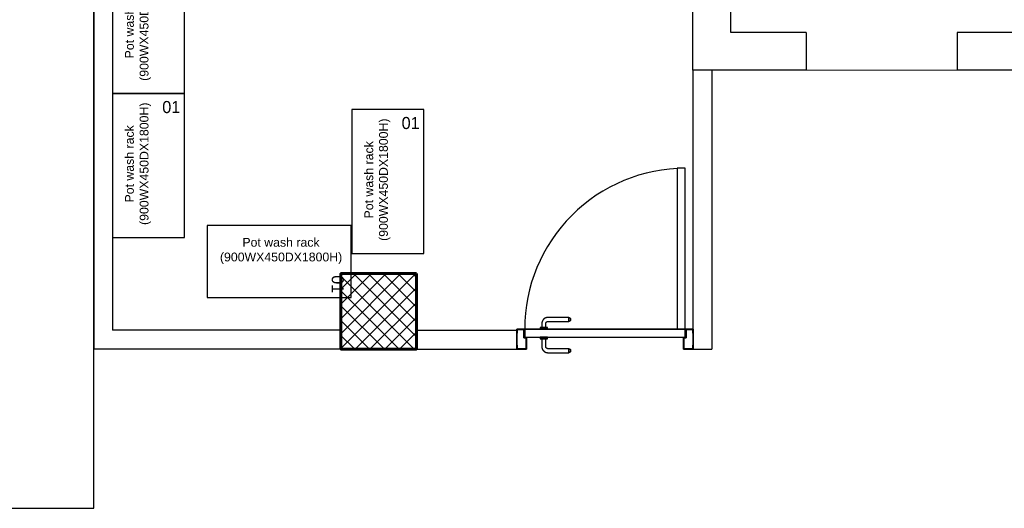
# Model space of a CAD drawing. Header units: inches. Extents: x 704 to 259546, y -107711 to 151004.
# Tile 34 of 243: x 130179 to 130414, y 19439 to 19555. Entities that reach past the tile are written whole.
import ezdxf
from ezdxf.enums import TextEntityAlignment as Align

# ---------------------------------------------------------------- set-up
doc = ezdxf.new("R2010")
doc.units = ezdxf.units.IN
doc.header["$MEASUREMENT"] = 0
doc.linetypes.add('AP0200000$0$AP0500G00$0$1', pattern=[0])
for name, color, linetype, lineweight in [('0-PIPE SUPPORT', 7, 'Continuous', 0), ('00-ABM  CWS', 200, 'AP0200000$0$AP0500G00$0$1', 0), ('00-GRIDTEXT', 1, 'Continuous', 13), ('door 2', 42, 'Continuous', 20), ('EQUIP DIM', 8, 'Continuous', 0), ('EQUIPMENT', 3, 'Continuous', 25), ('PD_BRICK WALL_115', 134, 'Continuous', 30), ('PD_COLUMN', 2, 'Continuous', 60), ('PD_DOOR', 42, 'Continuous', 25), ('PD_HATCH', 45, 'Continuous', 9), ('PP-Waste Pipe', 3, 'Continuous', 25)]:
    doc.layers.add(name, color=color, linetype=linetype, lineweight=lineweight)
doc.layers.add('PD_BASE', color=8, linetype='Continuous', transparency=0.5)
doc.layers.add('PP BALL VALVE', color=7, linetype='Continuous')
doc.styles.add('Arial', font='GOTHIC.TTF')
doc.styles.add('DIM_FONT', font='times.ttf', dxfattribs={"width": 0.8})
doc.styles.get("Standard").update_dxf_attribs({"font": 'arial.ttf', "height": 6})

# ---------------------------------------------------------------- blocks, each defined once
blk = doc.blocks.new('door 1')
at = {"layer": 'PD_DOOR', "color": 8}
for p, q in [((159755.9, 15337.6), (159695.9, 15337.6)), ((159695.9, 15337.6), (159695.9, 15312.6)), ((159695.9, 15312.6), (159695.9, 15337.6)), ((159695.9, 15337.6), (159755.9, 15337.6)), ((159695.9, 15212.6), (159695.9, 15337.6)), ((159697.9, 15312.6), (159697.9, 15335.6)), ((159697.9, 15335.6), (159753.9, 15335.6)), ((159753.9, 15335.6), (159697.9, 15335.6)), ((159697.9, 15335.6), (159697.9, 15312.6)), ((159753.9, 15335.6), (159753.9, 15267.6)), ((159753.9, 15267.6), (159753.9, 15335.6)), ((159755.9, 15265.6), (159755.9, 15337.6)), ((159755.9, 15337.6), (159755.9, 15265.6)), ((160472.9, 15356.5), (160472.9, 15360.1)), ((160472.9, 15360.1), (160472.9, 15356.5)), ((160602.9, 15360.1), (160472.9, 15360.1)), ((160472.9, 15360.1), (160472.9, 15359.7)), ((160472.9, 15335.1), (160472.9, 15360.1)), ((160472.9, 15359.7), (160472.9, 15335.6)), ((160472.9, 15335.1), (160472.9, 15338.8)), ((160472.9, 15338.8), (160472.9, 15335.1)), ((160472.9, 15335.6), (160472.9, 15335.1)), ((160472.9, 15335.1), (160602.9, 15335.1)), ((160795.9, 15337.6), (160735.9, 15337.6)), ((160735.9, 15337.6), (160735.9, 15265.6)), ((160735.9, 15265.6), (160735.9, 15337.6)), ((160735.9, 15337.6), (160795.9, 15337.6)), ((160737.9, 15267.6), (160737.9, 15335.6)), ((160737.9, 15335.6), (160793.9, 15335.6)), ((160793.9, 15335.6), (160737.9, 15335.6)), ((160737.9, 15335.6), (160737.9, 15267.6)), ((160793.9, 15335.6), (160793.9, 15312.6)), ((160793.9, 15312.6), (160793.9, 15335.6)), ((160795.9, 15312.6), (160795.9, 15337.6)), ((160795.9, 15337.6), (160795.9, 15312.6)), ((160795.9, 15337.6), (160795.9, 15212.6)), ((159695.9, 15312.6), (159697.9, 15312.6)), ((159697.9, 15312.6), (159695.9, 15312.6)), ((159753.9, 15267.6), (159738.9, 15267.6)), ((159738.9, 15267.6), (159738.9, 15214.6)), ((159738.9, 15214.6), (159738.9, 15267.6)), ((159738.9, 15267.6), (159753.9, 15267.6)), ((159740.9, 15212.6), (159740.9, 15265.6)), ((159740.9, 15265.6), (159755.9, 15265.6)), ((159755.9, 15265.6), (159740.9, 15265.6)), ((159740.9, 15265.6), (159740.9, 15212.6)), ((160747.9, 15262.6), (159743.9, 15262.6)), ((159743.9, 15262.6), (159743.9, 15212.6)), ((160747.9, 15262.6), (159743.9, 15262.6)), ((159743.9, 15262.6), (159743.9, 15212.6)), ((160605.4, 15272.6), (160605.4, 15262.6)), ((160622.1, 15272.6), (160605.4, 15272.6)), ((160605.4, 15272.6), (160622.1, 15272.6)), ((160650.4, 15262.6), (160605.4, 15262.6)), ((160605.4, 15262.6), (160650.4, 15262.6)), ((160615.4, 15322.6), (160615.4, 15272.6)), ((160640.4, 15272.6), (160615.4, 15272.6)), ((160615.4, 15272.6), (160621.7, 15272.6)), ((160617.9, 15267.6), (160617.9, 15262.6)), ((160637.9, 15267.6), (160617.9, 15267.6)), ((160617.9, 15267.6), (160637.9, 15267.6)), ((160637.9, 15262.6), (160617.9, 15262.6)), ((160617.9, 15262.6), (160637.9, 15262.6)), ((160621.7, 15272.6), (160624.7, 15272.6)), ((160624.7, 15272.6), (160627.9, 15272.6)), ((160627.9, 15272.6), (160631.2, 15272.6)), ((160627.9, 15272.6), (160650.4, 15272.6)), ((160631.2, 15272.6), (160634.2, 15272.6)), ((160650.4, 15272.6), (160633.8, 15272.6)), ((160634.2, 15272.6), (160640.4, 15272.6)), ((160637.9, 15262.6), (160637.9, 15267.6)), ((160640.4, 15272.6), (160640.4, 15322.6)), ((160650.4, 15262.6), (160650.4, 15272.6)), ((160735.9, 15265.6), (160750.9, 15265.6)), ((160750.9, 15265.6), (160735.9, 15265.6)), ((160752.9, 15267.6), (160737.9, 15267.6)), ((160737.9, 15267.6), (160752.9, 15267.6)), ((160747.9, 15212.6), (160747.9, 15262.6)), ((160747.9, 15262.6), (160747.9, 15212.6)), ((160750.9, 15265.6), (160750.9, 15212.6)), ((160750.9, 15212.6), (160750.9, 15265.6)), ((160752.9, 15214.6), (160752.9, 15267.6)), ((160752.9, 15267.6), (160752.9, 15214.6)), ((160793.9, 15312.6), (160795.9, 15312.6)), ((160795.9, 15312.6), (160793.9, 15312.6)), ((159697.9, 15237.6), (159695.9, 15237.6)), ((159695.9, 15237.6), (159695.9, 15212.6)), ((159695.9, 15212.6), (159695.9, 15237.6)), ((159695.9, 15237.6), (159697.9, 15237.6)), ((159695.9, 15212.6), (159740.9, 15212.6)), ((159740.9, 15212.6), (159695.9, 15212.6)), ((159695.9, 15212.6), (159743.9, 15212.6)), ((159743.9, 15212.6), (159695.9, 15212.6)), ((159697.9, 15214.6), (159697.9, 15237.6)), ((159697.9, 15237.6), (159697.9, 15214.6)), ((159738.9, 15214.6), (159697.9, 15214.6)), ((159697.9, 15214.6), (159738.9, 15214.6)), ((159793.9, 15212.6), (159743.9, 15212.6)), ((159743.9, 15212.6), (159743.9, 14208.6)), ((159743.9, 15212.6), (160747.9, 15212.6)), ((159743.9, 15212.6), (159793.9, 15212.6)), ((159743.9, 15212.6), (159793.9, 15212.6)), ((159793.9, 15212.6), (159743.9, 15212.6)), ((159793.9, 14208.6), (159793.9, 15212.6)), ((159793.9, 15212.6), (160747.9, 15212.6)), ((159793.9, 15212.6), (160747.9, 15212.6)), ((160747.9, 15212.6), (159793.9, 15212.6)), ((160605.4, 15212.6), (160605.4, 15202.6)), ((160605.4, 15212.6), (160650.4, 15212.6)), ((160639.2, 15212.6), (160605.4, 15212.6)), ((160605.4, 15202.6), (160650.4, 15202.6)), ((160650.4, 15202.6), (160605.4, 15202.6)), ((160615.4, 15202.6), (160615.4, 15177.6)), ((160615.4, 15202.6), (160640.4, 15202.6)), ((160640.4, 15202.6), (160615.4, 15202.6)), ((160617.9, 15212.6), (160617.9, 15207.6)), ((160617.9, 15212.6), (160637.9, 15212.6)), ((160618.3, 15212.6), (160617.9, 15212.6)), ((160617.9, 15207.6), (160637.9, 15207.6)), ((160637.9, 15207.6), (160617.9, 15207.6)), ((160637.9, 15212.6), (160618.3, 15212.6)), ((160637.9, 15207.6), (160637.9, 15212.6)), ((160650.4, 15212.6), (160639.2, 15212.6)), ((160640.4, 15177.6), (160640.4, 15202.6)), ((160650.4, 15202.6), (160650.4, 15212.6)), ((160747.9, 15212.6), (160795.9, 15212.6)), ((160795.9, 15212.6), (160747.9, 15212.6)), ((160750.9, 15212.6), (160795.9, 15212.6)), ((160795.9, 15212.6), (160750.9, 15212.6)), ((160793.9, 15214.6), (160752.9, 15214.6)), ((160752.9, 15214.6), (160793.9, 15214.6)), ((160795.9, 15237.6), (160793.9, 15237.6)), ((160793.9, 15237.6), (160793.9, 15214.6)), ((160793.9, 15214.6), (160793.9, 15237.6)), ((160793.9, 15237.6), (160795.9, 15237.6)), ((160795.9, 15212.6), (160795.9, 15237.6)), ((160795.9, 15237.6), (160795.9, 15212.6)), ((160472.9, 15165.1), (160472.9, 15161.5)), ((160472.9, 15161.5), (160472.9, 15165.1)), ((160602.9, 15165.1), (160472.9, 15165.1)), ((160472.9, 15165.1), (160472.9, 15164.7)), ((160472.9, 15140.1), (160472.9, 15165.1)), ((160472.9, 15164.7), (160472.9, 15140.6)), ((160472.9, 15143.8), (160472.9, 15140.1)), ((160472.9, 15140.1), (160472.9, 15143.8)), ((160472.9, 15140.6), (160472.9, 15140.1)), ((160472.9, 15140.1), (160602.9, 15140.1)), ((159743.9, 14208.6), (159793.9, 14208.6))]:
    blk.add_line(p, q, dxfattribs=at)
at = {"layer": 'PD_DOOR', "color": 8, "flags": 128}
for points in [[(160460.4, 15347.6), (160460.5, 15348.1), (160460.5, 15348.6), (160460.5, 15349.1), (160460.6, 15349.6), (160460.7, 15350.1), (160460.8, 15350.6), (160460.9, 15351.1), (160461.1, 15351.6), (160461.2, 15352), (160461.4, 15352.5), (160461.6, 15353), (160461.9, 15353.4), (160462.1, 15353.9), (160462.4, 15354.3), (160462.6, 15354.7), (160462.9, 15355.1), (160463.2, 15355.5), (160463.5, 15355.9), (160463.9, 15356.3), (160464.2, 15356.6), (160464.6, 15357), (160465, 15357.3), (160465.4, 15357.6), (160465.8, 15357.9), (160466.2, 15358.2), (160466.6, 15358.4), (160467, 15358.7), (160467.5, 15358.9), (160467.9, 15359.1), (160468.4, 15359.3), (160468.9, 15359.5), (160469.4, 15359.6), (160469.8, 15359.8), (160470.3, 15359.9), (160470.8, 15360), (160471.3, 15360), (160471.8, 15360.1), (160472.3, 15360.1), (160472.8, 15360.1), (160472.9, 15360.1)], [(160472.9, 15335.1), (160472.4, 15335.2), (160471.9, 15335.2), (160471.4, 15335.2), (160470.9, 15335.3), (160470.5, 15335.4), (160470, 15335.5), (160469.5, 15335.6), (160469, 15335.8), (160468.5, 15335.9), (160468.1, 15336.1), (160467.6, 15336.3), (160467.2, 15336.6), (160466.7, 15336.8), (160466.3, 15337.1), (160465.9, 15337.3), (160465.5, 15337.6), (160465.1, 15337.9), (160464.7, 15338.2), (160464.3, 15338.6), (160464, 15338.9), (160463.6, 15339.3), (160463.3, 15339.7), (160463, 15340.1), (160462.7, 15340.5), (160462.4, 15340.9), (160462.2, 15341.3), (160461.9, 15341.8), (160461.7, 15342.2), (160461.5, 15342.7), (160461.3, 15343.1), (160461.1, 15343.6), (160461, 15344.1), (160460.8, 15344.5), (160460.7, 15345), (160460.6, 15345.5), (160460.5, 15346), (160460.5, 15346.5), (160460.5, 15347), (160460.4, 15347.5), (160460.4, 15347.6)], [(160640.4, 15322.6), (160640.4, 15324.1), (160640.3, 15325.6), (160640.2, 15327.1), (160640, 15328.6), (160639.7, 15330.1), (160639.4, 15331.6), (160639, 15333), (160638.5, 15334.4), (160638, 15335.9), (160637.5, 15337.2), (160636.9, 15338.6), (160636.2, 15340), (160635.5, 15341.3), (160634.7, 15342.6), (160633.9, 15343.8), (160633, 15345), (160632.1, 15346.2), (160631.1, 15347.4), (160630.1, 15348.5), (160629.1, 15349.5), (160628, 15350.6), (160626.8, 15351.5), (160625.7, 15352.5), (160624.4, 15353.4), (160623.2, 15354.2), (160621.9, 15355), (160620.6, 15355.7), (160619.3, 15356.4), (160617.9, 15357), (160616.5, 15357.6), (160615.1, 15358.1), (160613.7, 15358.6), (160612.2, 15359), (160610.8, 15359.3), (160609.3, 15359.6), (160607.8, 15359.8), (160606.3, 15360), (160604.8, 15360.1), (160603.3, 15360.1), (160602.9, 15360.1)], [(160602.9, 15335.1), (160603.4, 15335.1), (160603.9, 15335.1), (160604.4, 15335.1), (160604.9, 15335), (160605.4, 15334.9), (160605.9, 15334.8), (160606.4, 15334.7), (160606.9, 15334.5), (160607.3, 15334.3), (160607.8, 15334.2), (160608.3, 15334), (160608.7, 15333.7), (160609.2, 15333.5), (160609.6, 15333.2), (160610, 15333), (160610.4, 15332.7), (160610.8, 15332.4), (160611.2, 15332), (160611.6, 15331.7), (160611.9, 15331.4), (160612.2, 15331), (160612.6, 15330.6), (160612.9, 15330.2), (160613.2, 15329.8), (160613.5, 15329.4), (160613.7, 15329), (160614, 15328.5), (160614.2, 15328.1), (160614.4, 15327.6), (160614.6, 15327.2), (160614.8, 15326.7), (160614.9, 15326.2), (160615.1, 15325.7), (160615.2, 15325.3), (160615.3, 15324.8), (160615.3, 15324.3), (160615.4, 15323.8), (160615.4, 15323.3), (160615.4, 15322.8), (160615.4, 15322.6)], [(160460.4, 15152.6), (160460.5, 15153.1), (160460.5, 15153.6), (160460.5, 15154.1), (160460.6, 15154.6), (160460.7, 15155.1), (160460.8, 15155.6), (160460.9, 15156.1), (160461.1, 15156.6), (160461.2, 15157), (160461.4, 15157.5), (160461.6, 15158), (160461.9, 15158.4), (160462.1, 15158.9), (160462.4, 15159.3), (160462.6, 15159.7), (160462.9, 15160.1), (160463.2, 15160.5), (160463.5, 15160.9), (160463.9, 15161.3), (160464.2, 15161.6), (160464.6, 15162), (160465, 15162.3), (160465.4, 15162.6), (160465.8, 15162.9), (160466.2, 15163.2), (160466.6, 15163.4), (160467, 15163.7), (160467.5, 15163.9), (160467.9, 15164.1), (160468.4, 15164.3), (160468.9, 15164.5), (160469.4, 15164.6), (160469.8, 15164.8), (160470.3, 15164.9), (160470.8, 15165), (160471.3, 15165), (160471.8, 15165.1), (160472.3, 15165.1), (160472.8, 15165.1), (160472.9, 15165.1)], [(160472.9, 15140.1), (160472.4, 15140.2), (160471.9, 15140.2), (160471.4, 15140.2), (160470.9, 15140.3), (160470.5, 15140.4), (160470, 15140.5), (160469.5, 15140.6), (160469, 15140.8), (160468.5, 15140.9), (160468.1, 15141.1), (160467.6, 15141.3), (160467.2, 15141.6), (160466.7, 15141.8), (160466.3, 15142.1), (160465.9, 15142.3), (160465.5, 15142.6), (160465.1, 15142.9), (160464.7, 15143.2), (160464.3, 15143.6), (160464, 15143.9), (160463.6, 15144.3), (160463.3, 15144.7), (160463, 15145.1), (160462.7, 15145.5), (160462.4, 15145.9), (160462.2, 15146.3), (160461.9, 15146.8), (160461.7, 15147.2), (160461.5, 15147.7), (160461.3, 15148.1), (160461.1, 15148.6), (160461, 15149.1), (160460.8, 15149.5), (160460.7, 15150), (160460.6, 15150.5), (160460.5, 15151), (160460.5, 15151.5), (160460.5, 15152), (160460.4, 15152.5), (160460.4, 15152.6)], [(160602.9, 15140.1), (160604.4, 15140.2), (160605.9, 15140.3), (160607.4, 15140.4), (160608.9, 15140.6), (160610.4, 15140.9), (160611.9, 15141.2), (160613.3, 15141.6), (160614.7, 15142), (160616.2, 15142.5), (160617.5, 15143.1), (160618.9, 15143.7), (160620.3, 15144.4), (160621.6, 15145.1), (160622.9, 15145.9), (160624.1, 15146.7), (160625.3, 15147.6), (160626.5, 15148.5), (160627.7, 15149.5), (160628.8, 15150.5), (160629.8, 15151.5), (160630.9, 15152.6), (160631.8, 15153.8), (160632.8, 15154.9), (160633.7, 15156.1), (160634.5, 15157.4), (160635.3, 15158.7), (160636, 15160), (160636.7, 15161.3), (160637.3, 15162.7), (160637.9, 15164.1), (160638.4, 15165.5), (160638.9, 15166.9), (160639.3, 15168.3), (160639.6, 15169.8), (160639.9, 15171.3), (160640.1, 15172.8), (160640.3, 15174.2), (160640.4, 15175.7), (160640.4, 15177.2), (160640.4, 15177.6)], [(160615.4, 15177.6), (160615.4, 15177.1), (160615.4, 15176.6), (160615.4, 15176.1), (160615.3, 15175.7), (160615.2, 15175.2), (160615.1, 15174.7), (160615, 15174.2), (160614.8, 15173.7), (160614.6, 15173.2), (160614.5, 15172.8), (160614.3, 15172.3), (160614, 15171.9), (160613.8, 15171.4), (160613.5, 15171), (160613.3, 15170.6), (160613, 15170.2), (160612.7, 15169.8), (160612.3, 15169.4), (160612, 15169), (160611.7, 15168.7), (160611.3, 15168.3), (160610.9, 15168), (160610.5, 15167.7), (160610.1, 15167.4), (160609.7, 15167.1), (160609.3, 15166.9), (160608.8, 15166.6), (160608.4, 15166.4), (160607.9, 15166.2), (160607.5, 15166), (160607, 15165.8), (160606.5, 15165.7), (160606, 15165.5), (160605.6, 15165.4), (160605.1, 15165.3), (160604.6, 15165.3), (160604.1, 15165.2), (160603.6, 15165.2), (160603.1, 15165.1), (160602.9, 15165.1)]]:
    blk.add_lwpolyline(points, dxfattribs=at)
at = {"layer": 'PD_DOOR', "color": 8}
blk.add_arc((159743.9, 15212.6), 1004, 270, 0, dxfattribs=at)
blk = doc.blocks.new('DOOR1')
at = {"color": 8, "xscale": 0.03818181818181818, "yscale": 0.03818181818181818, "zscale": 0.03818181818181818, "rotation": 90}
blk.add_blockref('door 1', (-2370.94, -8406.75), dxfattribs=at)
blk = doc.blocks.new('DFRTGG')
at = {"layer": 'EQUIPMENT', "color": 8, "linetype": 'Continuous', "ltscale": 10}
blk.add_lwpolyline([(1858178.2, 611112.6), (1858178.2, 610212.6), (1858628.2, 610212.6), (1858628.2, 611112.6)], close=True, dxfattribs=at)
at = {"layer": '00-GRIDTEXT', "color": 8, "ltscale": 50, "style": 'Arial'}
blk.add_text('01', height=75.58, rotation=0.00064, dxfattribs=at).set_placement((1858545, 611028.1), align=Align.MIDDLE_CENTER)
at = {"layer": 'EQUIP DIM', "color": 8, "insert": (1858255.8, 610363.8), "char_height": 45, "width": 612.805, "attachment_point": 1, "rotation": 90}
blk.add_mtext('\\pi68.245;{\\H1.2222x;\\C256;Pot wash rack \\P\\pi-72.125;(900WX450DX1800H)}', dxfattribs=at)
blk = doc.blocks.new('A$C40DC2A97')
at = {"layer": 'EQUIPMENT', "color": 8}
for p in [(-1858178.2, -611112.6), (-1858178.2, -612012.6), (-1858178.2, -612912.6), (-1858178.2, -613812.6), (-1856681.8, -613912.3)]:
    blk.add_blockref('DFRTGG', p, dxfattribs=at)
at = {"layer": 'EQUIPMENT', "color": 8, "rotation": 270}
blk.add_blockref('DFRTGG', (-609620.6, 1854654), dxfattribs=at)
blk = doc.blocks.new('BASEMENT')
at = {"layer": 'PD_HATCH'}
h = blk.add_hatch(dxfattribs=at)
h.set_pattern_fill('ANSI37', color=8, scale=20)
h.set_pattern_definition([(45, (272580.633, 45574.4226), (-1.767766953, 1.767766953), []), (135, (272580.633, 45574.4226), (-1.767766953, -1.767766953), [])])
h.paths.add_polyline_path([(127893.35, 19494.93), (127893.35, 19476.93), (127875.35, 19476.93), (127875.35, 19494.93)])
at = {"layer": 'door 2', "color": 8}
blk.add_line((127986.35, 19543.43), (128022.35, 19543.43), dxfattribs=at)
at = {"layer": 'PD_BASE', "color": 8}
blk.add_lwpolyline([(127718.35, 19438.99), (127816.35, 19438.99), (127816.35, 19627.99), (127718.35, 19627.99)], close=True, dxfattribs=at)
at = {"layer": 'PD_BRICK WALL_115', "color": 8, "lineweight": 30}
for p, q in [((127816.35, 19645.43), (127816.35, 19476.93)), ((127959.35, 19543.43), (127959.35, 19645.43)), ((127820.85, 19640.93), (127820.85, 19481.43)), ((127968.35, 19552.43), (127968.35, 19636.43)), ((127986.35, 19552.43), (127968.35, 19552.43)), ((127986.35, 19552.43), (127986.35, 19543.43)), ((128040.35, 19552.43), (128022.35, 19552.43)), ((128022.35, 19552.43), (128022.35, 19543.43)), ((127986.35, 19543.43), (127959.35, 19543.43)), ((127959.35, 19543.43), (127959.35, 19476.93)), ((127963.85, 19543.43), (127963.85, 19476.93)), ((128040.35, 19543.43), (128022.35, 19543.43)), ((127875.35, 19481.43), (127820.85, 19481.43)), ((127893.35, 19481.43), (127917.35, 19481.43)), ((127917.35, 19481.43), (127917.35, 19476.93)), ((127875.35, 19476.93), (127816.35, 19476.93)), ((127893.35, 19476.93), (127917.35, 19476.93)), ((127959.35, 19476.93), (127963.85, 19476.93))]:
    blk.add_line(p, q, dxfattribs=at)
at = {"layer": 'PD_COLUMN', "color": 8}
blk.add_lwpolyline([(127893.35, 19494.93), (127893.35, 19476.93), (127875.35, 19476.93), (127875.35, 19494.93)], close=True, dxfattribs=at)
at = {"layer": 'EQUIPMENT', "color": 8, "xscale": 0.03817055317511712, "yscale": 0.03817055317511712, "zscale": 0.03817055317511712}
blk.add_blockref('A$C40DC2A97', (127820.85, 19640.93), dxfattribs=at)
at = {"layer": 'PD_DOOR', "color": 8, "ltscale": 25, "rotation": 90}
blk.add_blockref('DOOR1', (125650.08, 22433.5), dxfattribs=at)
blk = doc.blocks.new('zw$F51A')
at = {"layer": '00-ABM  CWS', "color": 20, "lineweight": -3, "insert": (-1356.29, -635.58), "char_height": 125, "attachment_point": 1, "style": 'DIM_FONT'}
blk.add_mtext_dynamic_manual_height_columns('\\pi297.92;WATER METER DETAIL "A" \\P\\pi686.6;ENLARGE VIEW', width=2480.2587, gutter_width=750, heights=[0], dxfattribs=at)

msp = doc.modelspace()

# ---------------------------------------------------------------- linework, layer by layer
at = {"layer": 'PP BALL VALVE', "lineweight": 53}
msp.add_circle((130061.482, 21646.646), 129357.588, dxfattribs=at)

# ---------------------------------------------------------------- block references
at = {"layer": '0-PIPE SUPPORT', "lineweight": 53}
msp.add_blockref('BASEMENT', (2380.799, 0), dxfattribs=at)
at = {"layer": 'PP-Waste Pipe', "ltscale": 0.25}
msp.add_blockref('zw$F51A', (122307.368, 20300.104), dxfattribs=at)

doc.saveas('drawing.dxf')
